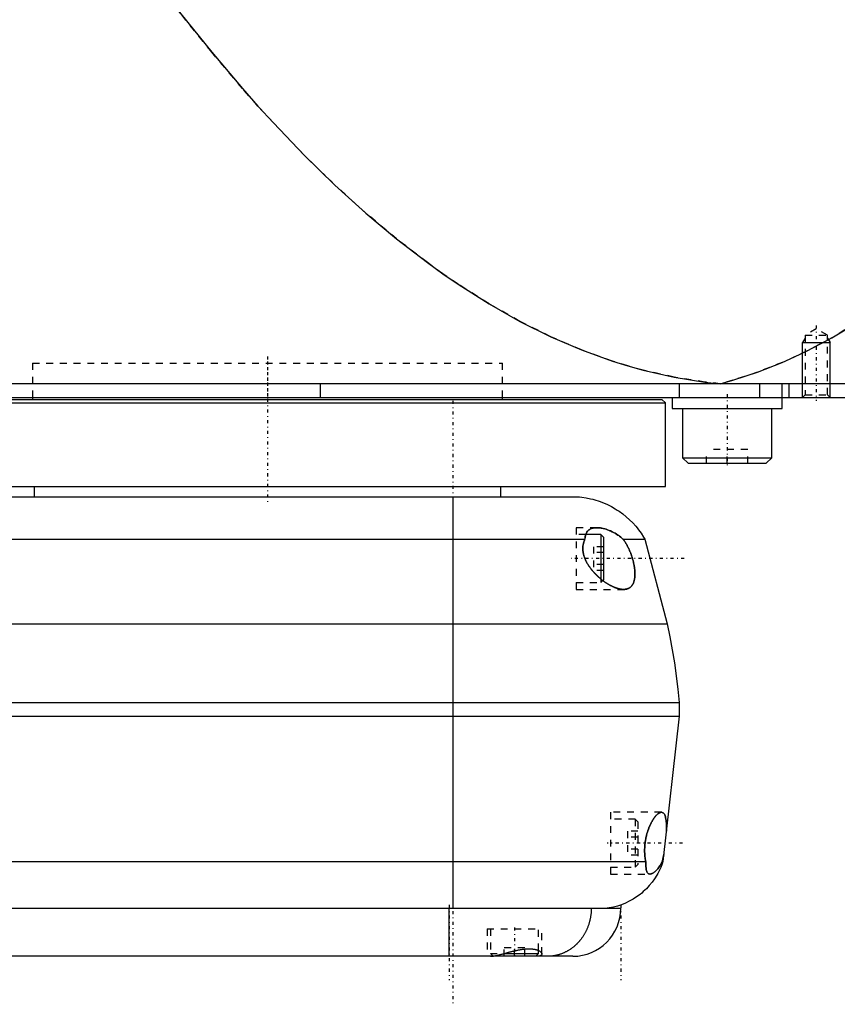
# Model space of a CAD drawing. Extents: x -168 to 502, y -1 to 861.
# Tile 5 of 7: x 164 to 283, y 302 to 446. Entities that reach past the tile are written whole.
import ezdxf

# ---------------------------------------------------------------- set-up
doc = ezdxf.new("R2010")
doc.units = 0
doc.linetypes.add('CENTER', pattern=[1.5, 0.45, -0.5, 0.05, -0.5])
doc.linetypes.add('DASHED', pattern=[2, 1, -1])
for name, color, linetype in [('AM_0', 7, 'CONTINUOUS'), ('AM_10', 7, 'CONTINUOUS'), ('AM_3', 7, 'DASHED'), ('AM_7', 7, 'CENTER')]:
    doc.layers.add(name, color=color, linetype=linetype)

msp = doc.modelspace()

# ---------------------------------------------------------------- linework, layer by layer
at = {"layer": 'AM_0', "color": 7, "linetype": 'CONTINUOUS'}
for p, q in [((502, 393), (100.5, 393)), ((207.66, 393), (207.66, 391)), ((260.01, 393), (260.01, 391)), ((271.73, 393), (271.73, 391)), ((275, 389.4), (275, 393)), ((276, 393), (276, 391)), ((142.5, 390.7), (257.5, 390.7)), ((144, 391), (498, 391)), ((165.75, 391), (165.75, 390.7)), ((234.25, 390.7), (234.25, 391)), ((258, 390.2), (257.5, 390.7)), ((259, 391), (259, 389.4)), ((142, 390.2), (258, 390.2)), ((258, 378), (258, 390.2)), ((259, 389.4), (275, 389.4)), ((260.5, 389.4), (260.5, 382.2)), ((273.5, 382.2), (273.5, 389.4)), ((260.5, 382.2), (261.3, 381.4)), ((260.5, 382.2), (273.5, 382.2)), ((272.7, 381.4), (273.5, 382.2)), ((261.3, 381.4), (272.7, 381.4)), ((144.39, 378), (258, 378)), ((166, 378), (166, 376.5)), ((234, 376.5), (234, 378)), ((-55.5, 376.5), (245.5, 376.5)), ((227, 376.5), (227, 316.5)), ((248.6, 371), (246.39, 371)), ((249, 370.6), (248.6, 371)), ((248.6, 371), (248.6, 364.52)), ((249, 370.6), (249, 364.4)), ((-56.29, 370.35), (246.29, 370.35)), ((251.81, 370.35), (255, 370.35)), ((255, 370.35), (258.25, 358)), ((248.89, 364.29), (249, 364.4)), ((-68.25, 358), (258.25, 358)), ((-70, 346.5), (260, 346.5)), ((260, 346.5), (260, 344.5)), ((-70, 344.5), (260, 344.5)), ((260, 344.5), (257.65, 323.3)), ((-65.14, 323.3), (255.14, 323.3)), ((257.54, 323.3), (257.65, 323.3)), ((-59.5, 316.5), (251.5, 316.5)), ((226.5, 309.5), (226.5, 316.5)), ((239.5, 309.9), (239.5, 310.35)), ((244.5, 309.5), (138.5, 309.5)), ((232.87, 309.53), (232.9, 309.5)), ((234.48, 309.9), (239.5, 309.9)), ((239.1, 309.5), (239.5, 309.9))]:
    msp.add_line(p, q, dxfattribs=at)
for points in [[(185.14, 449.85, 0), (187.39, 446.93, 0), (191.88, 441.33, 0), (196.37, 436.03, 0), (198.61, 433.49, 0), (200.86, 431.03, 0), (205.35, 426.34, 0), (209.84, 421.96, 0), (214.33, 417.88, 0), (218.83, 414.11, 0), (223.32, 410.65, 0), (225.56, 409.03, 0), (227.81, 407.49, 0), (232.3, 404.64, 0), (236.8, 402.09, 0), (241.29, 399.85, 0), (245.78, 397.92, 0), (250.27, 396.29, 0), (252.52, 395.59, 0), (254.77, 394.97, 0), (259.26, 393.95, 0), (263.75, 393.24, 0), (266, 393, 0)], [(266, 393, 0), (267.81, 393.5, 0), (271.42, 394.67, 0), (275.04, 396.1, 0), (276.84, 396.91, 0), (278.65, 397.77, 0), (282.26, 399.69, 0), (285.88, 401.86, 0), (289.49, 404.28, 0), (293.11, 406.94, 0), (296.72, 409.85, 0), (298.53, 411.4, 0), (300.33, 413.01, 0), (303.95, 416.42, 0), (307.56, 420.07, 0), (311.17, 423.97, 0), (314.79, 428.12, 0), (318.4, 432.52, 0), (320.21, 434.81, 0), (322.01, 437.16, 0), (325.62, 442.05, 0), (329.24, 447.19, 0), (331.04, 449.85, 0)], [(245.5, 376.5, 0), (245.82, 376.46, 0), (246.47, 376.36, 0), (247.1, 376.23, 0), (247.42, 376.15, 0), (247.73, 376.06, 0), (248.35, 375.86, 0), (248.96, 375.63, 0), (249.55, 375.36, 0), (250.13, 375.07, 0), (250.7, 374.74, 0), (250.98, 374.57, 0), (251.25, 374.39, 0), (251.78, 374.01, 0), (252.29, 373.6, 0), (252.77, 373.16, 0), (253.24, 372.7, 0), (253.68, 372.21, 0), (253.88, 371.96, 0), (254.09, 371.71, 0), (254.47, 371.18, 0), (254.83, 370.63, 0), (255, 370.35, 0)], [(246.29, 370.35, 0), (246.29, 370.37, 0), (246.29, 370.4, 0), (246.29, 370.43, 0), (246.29, 370.44, 0), (246.29, 370.46, 0), (246.29, 370.49, 0), (246.3, 370.52, 0), (246.3, 370.55, 0), (246.3, 370.58, 0), (246.31, 370.61, 0), (246.31, 370.62, 0), (246.31, 370.64, 0), (246.32, 370.67, 0), (246.32, 370.7, 0), (246.32, 370.73, 0), (246.33, 370.75, 0), (246.34, 370.78, 0), (246.34, 370.8, 0), (246.34, 370.81, 0), (246.35, 370.84, 0), (246.35, 370.86, 0), (246.36, 370.88, 0), (246.36, 370.89, 0), (246.37, 370.92, 0), (246.38, 370.94, 0), (246.38, 370.96, 0), (246.38, 370.97, 0), (246.39, 370.99, 0), (246.4, 371.02, 0), (246.41, 371.04, 0), (246.42, 371.07, 0), (246.43, 371.09, 0), (246.43, 371.1, 0), (246.44, 371.12, 0), (246.45, 371.14, 0), (246.46, 371.16, 0), (246.5, 371.24, 0), (246.57, 371.37, 0), (246.66, 371.48, 0), (246.75, 371.58, 0), (246.8, 371.63, 0), (246.86, 371.67, 0), (246.97, 371.75, 0), (247.09, 371.81, 0), (247.22, 371.87, 0), (247.35, 371.91, 0), (247.49, 371.95, 0), (247.57, 371.96, 0), (247.64, 371.97, 0), (247.79, 371.99, 0), (247.95, 372, 0), (248.02, 372, 0)], [(248.02, 372, 0), (248.12, 372, 0), (248.32, 371.99, 0), (248.52, 371.96, 0), (248.63, 371.95, 0), (248.73, 371.93, 0), (248.94, 371.89, 0), (249.15, 371.83, 0), (249.37, 371.77, 0), (249.58, 371.69, 0), (249.8, 371.61, 0), (249.91, 371.56, 0), (250.02, 371.52, 0), (250.23, 371.41, 0), (250.45, 371.3, 0), (250.67, 371.18, 0), (250.88, 371.05, 0), (251.09, 370.91, 0), (251.2, 370.84, 0), (251.3, 370.76, 0), (251.51, 370.61, 0), (251.71, 370.44, 0), (251.81, 370.35, 0)], [(251.9, 363, 0), (251.87, 363, 0), (251.8, 363, 0), (251.73, 363.01, 0), (251.7, 363.01, 0), (251.67, 363.01, 0), (251.6, 363.02, 0), (251.53, 363.03, 0), (251.46, 363.04, 0), (251.4, 363.05, 0), (251.33, 363.06, 0), (251.29, 363.07, 0), (251.26, 363.08, 0), (251.19, 363.1, 0), (251.12, 363.12, 0), (251.05, 363.14, 0), (250.98, 363.16, 0), (250.9, 363.18, 0), (250.87, 363.19, 0), (250.83, 363.21, 0), (250.75, 363.23, 0), (250.68, 363.26, 0), (250.64, 363.28, 0), (250.6, 363.29, 0), (250.53, 363.32, 0), (250.45, 363.36, 0), (250.41, 363.37, 0), (250.37, 363.39, 0), (250.3, 363.43, 0), (250.22, 363.46, 0), (250.14, 363.5, 0), (250.06, 363.54, 0), (249.98, 363.58, 0), (249.94, 363.61, 0), (249.9, 363.63, 0), (249.82, 363.67, 0), (249.74, 363.72, 0), (249.66, 363.77, 0), (249.58, 363.81, 0), (249.5, 363.86, 0), (249.46, 363.89, 0), (249.42, 363.92, 0), (249.34, 363.97, 0), (249.26, 364.02, 0), (249.18, 364.08, 0), (249.1, 364.13, 0), (249.02, 364.19, 0), (248.98, 364.22, 0), (248.94, 364.25, 0), (248.87, 364.31, 0), (248.79, 364.37, 0), (248.71, 364.43, 0), (248.63, 364.49, 0), (248.56, 364.55, 0), (248.52, 364.58, 0), (248.48, 364.62, 0), (248.41, 364.68, 0), (248.33, 364.75, 0), (248.26, 364.81, 0), (248.18, 364.88, 0), (248.11, 364.95, 0), (248.08, 364.98, 0), (248.04, 365.01, 0), (247.97, 365.08, 0), (247.89, 365.16, 0), (247.86, 365.19, 0), (247.82, 365.23, 0), (247.75, 365.31, 0), (247.68, 365.38, 0), (247.64, 365.42, 0), (247.6, 365.46, 0), (247.53, 365.54, 0), (247.46, 365.62, 0), (247.39, 365.7, 0), (247.32, 365.79, 0), (247.25, 365.87, 0), (247.22, 365.92, 0), (247.18, 365.96, 0), (247.12, 366.05, 0), (247.05, 366.14, 0), (246.98, 366.23, 0), (246.92, 366.32, 0), (246.86, 366.41, 0), (246.83, 366.46, 0), (246.8, 366.5, 0), (246.74, 366.6, 0), (246.68, 366.69, 0), (246.62, 366.79, 0), (246.57, 366.89, 0), (246.51, 366.99, 0), (246.49, 367.04, 0), (246.46, 367.09, 0), (246.41, 367.19, 0), (246.37, 367.29, 0), (246.32, 367.39, 0), (246.28, 367.49, 0), (246.24, 367.59, 0), (246.22, 367.65, 0), (246.2, 367.7, 0), (246.17, 367.8, 0), (246.13, 367.91, 0), (246.11, 368.01, 0), (246.08, 368.11, 0), (246.05, 368.22, 0), (246.04, 368.27, 0), (246.03, 368.33, 0), (246.01, 368.43, 0), (246, 368.54, 0), (245.99, 368.59, 0), (245.99, 368.64, 0), (245.98, 368.75, 0), (245.97, 368.85, 0), (245.97, 368.91, 0), (245.97, 368.96, 0), (245.97, 369.06, 0), (245.98, 369.17, 0), (245.98, 369.27, 0), (245.99, 369.37, 0), (246.01, 369.47, 0), (246.02, 369.52, 0), (246.03, 369.57, 0), (246.05, 369.67, 0), (246.07, 369.77, 0), (246.1, 369.86, 0), (246.12, 369.96, 0), (246.16, 370.05, 0), (246.17, 370.09, 0), (246.19, 370.14, 0), (246.23, 370.22, 0), (246.27, 370.31, 0), (246.29, 370.35, 0)], [(251.81, 370.35, 0), (251.84, 370.32, 0), (251.89, 370.25, 0), (251.94, 370.18, 0), (251.96, 370.15, 0), (251.99, 370.11, 0), (252.03, 370.05, 0), (252.08, 369.97, 0), (252.13, 369.9, 0), (252.18, 369.83, 0), (252.22, 369.75, 0), (252.25, 369.71, 0), (252.27, 369.67, 0), (252.32, 369.59, 0), (252.36, 369.51, 0), (252.41, 369.43, 0), (252.45, 369.35, 0), (252.5, 369.26, 0), (252.52, 369.22, 0), (252.54, 369.18, 0), (252.59, 369.09, 0), (252.63, 369, 0), (252.65, 368.96, 0), (252.67, 368.91, 0), (252.71, 368.82, 0), (252.75, 368.73, 0), (252.77, 368.69, 0), (252.79, 368.64, 0), (252.83, 368.55, 0), (252.87, 368.46, 0), (252.91, 368.36, 0), (252.94, 368.27, 0), (252.98, 368.17, 0), (253, 368.12, 0), (253.01, 368.08, 0), (253.05, 367.98, 0), (253.08, 367.88, 0), (253.11, 367.79, 0), (253.14, 367.69, 0), (253.17, 367.6, 0), (253.19, 367.55, 0), (253.2, 367.5, 0), (253.23, 367.4, 0), (253.26, 367.31, 0), (253.28, 367.21, 0), (253.31, 367.12, 0), (253.33, 367.02, 0), (253.34, 366.98, 0), (253.35, 366.93, 0), (253.37, 366.84, 0), (253.39, 366.74, 0), (253.41, 366.65, 0), (253.43, 366.55, 0), (253.45, 366.46, 0), (253.46, 366.41, 0), (253.46, 366.36, 0), (253.48, 366.27, 0), (253.49, 366.17, 0), (253.51, 366.08, 0), (253.52, 365.98, 0), (253.53, 365.89, 0), (253.53, 365.84, 0), (253.54, 365.79, 0), (253.54, 365.7, 0), (253.55, 365.61, 0), (253.55, 365.56, 0), (253.56, 365.52, 0), (253.56, 365.43, 0), (253.56, 365.34, 0), (253.56, 365.29, 0), (253.56, 365.25, 0), (253.56, 365.16, 0), (253.56, 365.08, 0), (253.55, 364.99, 0), (253.55, 364.91, 0), (253.54, 364.83, 0), (253.54, 364.79, 0), (253.54, 364.75, 0), (253.53, 364.67, 0), (253.52, 364.59, 0), (253.5, 364.51, 0), (253.49, 364.44, 0), (253.47, 364.37, 0), (253.47, 364.33, 0), (253.46, 364.3, 0), (253.44, 364.23, 0), (253.42, 364.17, 0), (253.4, 364.1, 0), (253.38, 364.04, 0), (253.36, 363.98, 0), (253.34, 363.95, 0), (253.33, 363.92, 0), (253.31, 363.87, 0), (253.28, 363.81, 0), (253.25, 363.76, 0), (253.22, 363.71, 0), (253.19, 363.66, 0), (253.18, 363.63, 0), (253.16, 363.61, 0), (253.13, 363.56, 0), (253.09, 363.52, 0), (253.05, 363.48, 0), (253.02, 363.44, 0), (252.98, 363.4, 0), (252.96, 363.38, 0), (252.94, 363.36, 0), (252.9, 363.32, 0), (252.86, 363.29, 0), (252.83, 363.28, 0), (252.81, 363.26, 0), (252.77, 363.23, 0), (252.72, 363.2, 0), (252.7, 363.19, 0), (252.68, 363.18, 0), (252.63, 363.15, 0), (252.58, 363.13, 0), (252.53, 363.11, 0), (252.48, 363.09, 0), (252.43, 363.07, 0), (252.4, 363.07, 0), (252.37, 363.06, 0), (252.32, 363.05, 0), (252.27, 363.03, 0), (252.21, 363.02, 0), (252.16, 363.02, 0), (252.1, 363.01, 0), (252.07, 363.01, 0), (252.04, 363, 0), (251.99, 363, 0), (251.93, 363, 0), (251.9, 363, 0)], [(258.25, 358, 0), (258.67, 356.1, 0), (259.35, 352.28, 0), (259.83, 348.43, 0), (260, 346.5, 0)], [(255.14, 323.3, 0), (255.14, 323.34, 0), (255.12, 323.42, 0), (255.1, 323.49, 0), (255.09, 323.53, 0), (255.09, 323.57, 0), (255.07, 323.66, 0), (255.06, 323.74, 0), (255.05, 323.82, 0), (255.03, 323.91, 0), (255.02, 323.99, 0), (255.02, 324.04, 0), (255.01, 324.08, 0), (255, 324.17, 0), (255, 324.26, 0), (254.99, 324.35, 0), (254.98, 324.44, 0), (254.98, 324.53, 0), (254.98, 324.58, 0), (254.97, 324.62, 0), (254.97, 324.72, 0), (254.97, 324.81, 0), (254.97, 324.86, 0), (254.97, 324.9, 0), (254.97, 325, 0), (254.97, 325.09, 0), (254.97, 325.14, 0), (254.97, 325.18, 0), (254.98, 325.28, 0), (254.98, 325.37, 0), (254.99, 325.47, 0), (254.99, 325.56, 0), (255, 325.65, 0), (255, 325.7, 0), (255.01, 325.74, 0), (255.02, 325.84, 0), (255.03, 325.93, 0), (255.04, 326.02, 0), (255.05, 326.11, 0), (255.06, 326.21, 0), (255.07, 326.25, 0), (255.08, 326.3, 0), (255.09, 326.39, 0), (255.11, 326.49, 0), (255.13, 326.58, 0), (255.15, 326.67, 0), (255.16, 326.77, 0), (255.17, 326.81, 0), (255.18, 326.86, 0), (255.21, 326.95, 0), (255.23, 327.04, 0), (255.25, 327.14, 0), (255.27, 327.23, 0), (255.3, 327.32, 0), (255.31, 327.36, 0), (255.32, 327.41, 0), (255.35, 327.5, 0), (255.38, 327.59, 0), (255.4, 327.67, 0), (255.43, 327.76, 0), (255.46, 327.84, 0), (255.48, 327.89, 0), (255.49, 327.93, 0), (255.52, 328.01, 0), (255.55, 328.1, 0), (255.57, 328.14, 0), (255.58, 328.18, 0), (255.61, 328.26, 0), (255.65, 328.34, 0), (255.66, 328.37, 0), (255.68, 328.41, 0), (255.71, 328.49, 0), (255.74, 328.56, 0), (255.78, 328.64, 0), (255.81, 328.71, 0), (255.84, 328.78, 0), (255.86, 328.81, 0), (255.88, 328.85, 0), (255.91, 328.92, 0), (255.94, 328.98, 0), (255.98, 329.05, 0), (256.01, 329.11, 0), (256.05, 329.17, 0), (256.06, 329.2, 0), (256.08, 329.23, 0), (256.12, 329.29, 0), (256.15, 329.35, 0), (256.19, 329.41, 0), (256.23, 329.47, 0), (256.26, 329.52, 0), (256.28, 329.55, 0), (256.3, 329.58, 0), (256.34, 329.63, 0), (256.37, 329.68, 0), (256.41, 329.73, 0), (256.45, 329.78, 0), (256.48, 329.83, 0), (256.5, 329.86, 0), (256.52, 329.88, 0), (256.56, 329.92, 0), (256.6, 329.97, 0), (256.63, 330.01, 0), (256.67, 330.05, 0), (256.71, 330.09, 0), (256.73, 330.11, 0), (256.75, 330.13, 0), (256.78, 330.16, 0), (256.82, 330.2, 0), (256.84, 330.21, 0), (256.85, 330.23, 0), (256.89, 330.26, 0), (256.93, 330.29, 0), (256.94, 330.3, 0), (256.96, 330.31, 0), (257, 330.34, 0), (257.03, 330.36, 0), (257.07, 330.38, 0), (257.1, 330.4, 0), (257.13, 330.42, 0), (257.15, 330.43, 0), (257.17, 330.44, 0), (257.2, 330.45, 0), (257.23, 330.46, 0), (257.26, 330.47, 0), (257.29, 330.48, 0), (257.32, 330.49, 0), (257.34, 330.49, 0), (257.35, 330.49, 0), (257.38, 330.5, 0), (257.41, 330.5, 0), (257.42, 330.5, 0)], [(257.42, 330.5, 0), (257.47, 330.5, 0), (257.55, 330.48, 0), (257.63, 330.44, 0), (257.67, 330.42, 0), (257.71, 330.39, 0), (257.78, 330.32, 0), (257.85, 330.22, 0), (257.91, 330.11, 0), (257.96, 329.98, 0), (258, 329.84, 0), (258.02, 329.76, 0), (258.04, 329.68, 0), (258.08, 329.5, 0), (258.1, 329.31, 0), (258.12, 329.11, 0), (258.14, 328.89, 0), (258.15, 328.66, 0), (258.15, 328.54, 0), (258.15, 328.41, 0), (258.15, 328.15, 0), (258.15, 327.89, 0), (258.14, 327.75, 0)], [(257.65, 323.3, 0), (257.55, 323, 0), (257.32, 322.43, 0), (257.05, 321.86, 0), (256.91, 321.59, 0), (256.75, 321.32, 0), (256.42, 320.79, 0), (256.06, 320.29, 0), (255.66, 319.81, 0), (255.23, 319.35, 0), (254.78, 318.93, 0), (254.55, 318.73, 0), (254.31, 318.53, 0), (253.8, 318.16, 0), (253.28, 317.83, 0), (252.74, 317.52, 0), (252.18, 317.26, 0), (251.6, 317.02, 0), (251.31, 316.92, 0), (251.01, 316.83, 0), (250.42, 316.67, 0), (249.81, 316.55, 0), (249.5, 316.5, 0)], [(255.75, 321.5, 0), (255.71, 321.5, 0), (255.64, 321.51, 0), (255.57, 321.54, 0), (255.54, 321.55, 0), (255.51, 321.57, 0), (255.45, 321.62, 0), (255.4, 321.67, 0), (255.36, 321.74, 0), (255.31, 321.82, 0), (255.28, 321.91, 0), (255.26, 321.96, 0), (255.25, 322.02, 0), (255.22, 322.13, 0), (255.2, 322.25, 0), (255.18, 322.39, 0), (255.17, 322.54, 0), (255.16, 322.69, 0), (255.15, 322.77, 0), (255.15, 322.85, 0), (255.15, 323.03, 0), (255.14, 323.21, 0), (255.14, 323.3, 0)], [(257.54, 323.3, 0), (257.49, 323.21, 0), (257.4, 323.03, 0), (257.3, 322.86, 0), (257.25, 322.78, 0), (257.2, 322.7, 0), (257.09, 322.54, 0), (256.99, 322.4, 0), (256.88, 322.27, 0), (256.78, 322.15, 0), (256.67, 322.03, 0), (256.62, 321.98, 0), (256.57, 321.93, 0), (256.46, 321.84, 0), (256.36, 321.75, 0), (256.26, 321.68, 0), (256.16, 321.62, 0), (256.06, 321.58, 0), (256.01, 321.56, 0), (255.97, 321.54, 0), (255.88, 321.51, 0), (255.79, 321.5, 0), (255.75, 321.5, 0)], [(257.76, 324.34, 0), (257.76, 324.3, 0), (257.75, 324.24, 0), (257.74, 324.18, 0), (257.73, 324.15, 0), (257.72, 324.12, 0), (257.71, 324.06, 0), (257.7, 324, 0), (257.69, 323.94, 0), (257.67, 323.88, 0), (257.66, 323.82, 0), (257.66, 323.79, 0), (257.65, 323.77, 0), (257.64, 323.71, 0), (257.62, 323.65, 0), (257.61, 323.6, 0), (257.6, 323.54, 0), (257.58, 323.49, 0), (257.58, 323.46, 0), (257.57, 323.43, 0), (257.56, 323.38, 0), (257.54, 323.33, 0), (257.54, 323.3, 0)], [(247.19, 316.5, 0), (247.19, 316.45, 0), (247.19, 316.35, 0), (247.19, 316.24, 0), (247.19, 316.19, 0), (247.19, 316.14, 0), (247.18, 316.04, 0), (247.17, 315.94, 0), (247.17, 315.83, 0), (247.16, 315.73, 0), (247.15, 315.63, 0), (247.14, 315.58, 0), (247.13, 315.53, 0), (247.12, 315.43, 0), (247.1, 315.33, 0), (247.09, 315.23, 0), (247.07, 315.13, 0), (247.05, 315.03, 0), (247.04, 314.98, 0), (247.03, 314.93, 0), (247.01, 314.83, 0), (246.99, 314.73, 0), (246.97, 314.68, 0), (246.96, 314.63, 0), (246.94, 314.53, 0), (246.91, 314.43, 0), (246.9, 314.38, 0), (246.88, 314.33, 0), (246.85, 314.24, 0), (246.82, 314.14, 0), (246.79, 314.04, 0), (246.76, 313.95, 0), (246.72, 313.85, 0), (246.7, 313.81, 0), (246.68, 313.76, 0), (246.65, 313.66, 0), (246.61, 313.57, 0), (246.57, 313.48, 0), (246.53, 313.39, 0), (246.49, 313.29, 0), (246.46, 313.25, 0), (246.44, 313.2, 0), (246.4, 313.11, 0), (246.35, 313.03, 0), (246.31, 312.94, 0), (246.26, 312.85, 0), (246.21, 312.76, 0), (246.18, 312.72, 0), (246.16, 312.68, 0), (246.11, 312.59, 0), (246.05, 312.51, 0), (246, 312.42, 0), (245.95, 312.34, 0), (245.89, 312.26, 0), (245.86, 312.22, 0), (245.83, 312.18, 0), (245.78, 312.1, 0), (245.72, 312.02, 0), (245.66, 311.94, 0), (245.6, 311.87, 0), (245.53, 311.79, 0), (245.5, 311.75, 0), (245.47, 311.72, 0), (245.41, 311.64, 0), (245.34, 311.57, 0), (245.31, 311.53, 0), (245.27, 311.5, 0), (245.21, 311.43, 0), (245.14, 311.36, 0), (245.11, 311.32, 0), (245.07, 311.29, 0), (245, 311.22, 0), (244.93, 311.15, 0), (244.86, 311.09, 0), (244.79, 311.02, 0), (244.71, 310.96, 0), (244.68, 310.93, 0), (244.64, 310.9, 0), (244.57, 310.84, 0), (244.49, 310.78, 0), (244.42, 310.72, 0), (244.34, 310.67, 0), (244.26, 310.61, 0), (244.22, 310.58, 0), (244.18, 310.56, 0), (244.1, 310.5, 0), (244.02, 310.45, 0), (243.94, 310.4, 0), (243.86, 310.35, 0), (243.78, 310.3, 0), (243.74, 310.28, 0), (243.7, 310.26, 0), (243.62, 310.21, 0), (243.53, 310.17, 0), (243.45, 310.13, 0), (243.37, 310.08, 0), (243.28, 310.04, 0), (243.24, 310.03, 0), (243.19, 310.01, 0), (243.11, 309.97, 0), (243.02, 309.93, 0), (242.94, 309.9, 0), (242.85, 309.87, 0), (242.76, 309.83, 0), (242.72, 309.82, 0), (242.67, 309.8, 0), (242.59, 309.78, 0), (242.5, 309.75, 0), (242.45, 309.73, 0), (242.41, 309.72, 0), (242.32, 309.7, 0), (242.23, 309.67, 0), (242.18, 309.66, 0), (242.14, 309.65, 0), (242.05, 309.63, 0), (241.96, 309.61, 0), (241.87, 309.6, 0), (241.78, 309.58, 0), (241.69, 309.57, 0), (241.64, 309.56, 0), (241.6, 309.55, 0), (241.51, 309.54, 0), (241.41, 309.53, 0), (241.32, 309.52, 0), (241.23, 309.51, 0), (241.14, 309.51, 0), (241.09, 309.51, 0), (241.05, 309.5, 0), (240.96, 309.5, 0), (240.86, 309.5, 0), (240.82, 309.5, 0)], [(232.52, 309.5, 0), (232.54, 309.5, 0), (232.59, 309.5, 0), (232.64, 309.5, 0), (232.67, 309.51, 0), (232.7, 309.51, 0), (232.76, 309.51, 0), (232.81, 309.52, 0), (232.88, 309.53, 0), (232.94, 309.54, 0), (233, 309.55, 0), (233.03, 309.55, 0), (233.07, 309.56, 0), (233.14, 309.57, 0), (233.21, 309.58, 0), (233.28, 309.6, 0), (233.35, 309.61, 0), (233.42, 309.63, 0), (233.46, 309.64, 0), (233.5, 309.65, 0), (233.57, 309.66, 0), (233.65, 309.68, 0), (233.69, 309.69, 0), (233.73, 309.7, 0), (233.81, 309.72, 0), (233.89, 309.74, 0), (233.93, 309.75, 0), (233.98, 309.76, 0), (234.06, 309.79, 0), (234.15, 309.81, 0), (234.23, 309.83, 0), (234.32, 309.86, 0), (234.41, 309.88, 0), (234.45, 309.89, 0), (234.5, 309.9, 0), (234.58, 309.93, 0), (234.68, 309.95, 0), (234.77, 309.98, 0), (234.86, 310, 0), (234.95, 310.03, 0), (235, 310.04, 0), (235.04, 310.05, 0), (235.14, 310.08, 0), (235.23, 310.1, 0), (235.33, 310.13, 0), (235.42, 310.15, 0), (235.52, 310.18, 0), (235.56, 310.19, 0), (235.61, 310.2, 0), (235.71, 310.23, 0), (235.8, 310.25, 0), (235.9, 310.27, 0), (236, 310.3, 0), (236.09, 310.32, 0), (236.14, 310.33, 0), (236.19, 310.34, 0), (236.29, 310.36, 0), (236.38, 310.38, 0), (236.48, 310.4, 0), (236.58, 310.42, 0), (236.67, 310.44, 0), (236.72, 310.45, 0), (236.77, 310.46, 0), (236.86, 310.47, 0), (236.96, 310.49, 0), (237.01, 310.5, 0), (237.05, 310.5, 0), (237.15, 310.52, 0), (237.24, 310.53, 0), (237.29, 310.54, 0), (237.34, 310.54, 0), (237.43, 310.55, 0), (237.52, 310.56, 0), (237.61, 310.57, 0), (237.7, 310.58, 0), (237.79, 310.58, 0), (237.83, 310.58, 0), (237.88, 310.59, 0), (237.96, 310.59, 0), (238.05, 310.59, 0), (238.13, 310.59, 0), (238.21, 310.59, 0), (238.3, 310.59, 0), (238.34, 310.59, 0), (238.38, 310.59, 0), (238.45, 310.58, 0), (238.53, 310.58, 0), (238.61, 310.57, 0), (238.68, 310.56, 0), (238.75, 310.55, 0), (238.79, 310.55, 0), (238.83, 310.54, 0), (238.89, 310.53, 0), (238.96, 310.52, 0), (239.03, 310.51, 0), (239.09, 310.49, 0), (239.15, 310.48, 0), (239.18, 310.47, 0), (239.21, 310.46, 0), (239.27, 310.44, 0), (239.32, 310.42, 0), (239.37, 310.41, 0), (239.43, 310.39, 0), (239.47, 310.37, 0), (239.5, 310.35, 0), (239.52, 310.34, 0), (239.57, 310.32, 0), (239.61, 310.3, 0), (239.63, 310.29, 0), (239.65, 310.28, 0), (239.69, 310.25, 0), (239.72, 310.23, 0), (239.74, 310.22, 0), (239.76, 310.21, 0), (239.79, 310.18, 0), (239.82, 310.16, 0), (239.85, 310.13, 0), (239.87, 310.11, 0), (239.9, 310.08, 0), (239.91, 310.07, 0), (239.92, 310.06, 0), (239.93, 310.03, 0), (239.95, 310.01, 0), (239.96, 309.98, 0), (239.98, 309.96, 0), (239.99, 309.93, 0), (239.99, 309.92, 0), (239.99, 309.91, 0), (240, 309.88, 0), (240, 309.86, 0), (240, 309.85, 0)], [(240, 309.85, 0), (240, 309.83, 0), (239.99, 309.8, 0), (239.99, 309.77, 0), (239.98, 309.75, 0), (239.97, 309.74, 0), (239.95, 309.71, 0), (239.93, 309.68, 0), (239.9, 309.66, 0), (239.87, 309.63, 0), (239.83, 309.61, 0), (239.81, 309.6, 0), (239.79, 309.59, 0), (239.75, 309.57, 0), (239.7, 309.55, 0), (239.64, 309.54, 0), (239.58, 309.53, 0), (239.52, 309.52, 0), (239.49, 309.51, 0), (239.45, 309.51, 0), (239.38, 309.5, 0), (239.31, 309.5, 0), (239.27, 309.5, 0)]]:
    msp.add_polyline3d(points, dxfattribs=at)
msp.add_arc((244.5, 316.5), 7, 270, 0, dxfattribs=at)
at = {"layer": 'AM_10', "color": 7, "linetype": 'CONTINUOUS'}
for p, q in [((278.38, 399.66), (278, 399)), ((281.62, 399.66), (282, 399)), ((278, 391), (278, 399)), ((278, 399), (282, 399)), ((282, 391), (282, 399))]:
    msp.add_line(p, q, dxfattribs=at)
at = {"layer": 'AM_3', "color": 6, "linetype": 'DASHED'}
for p, q in [((280, 401), (278.38, 400.06)), ((281.62, 400.06), (280, 401)), ((278.38, 400.06), (278.38, 391.38)), ((278.38, 400.06), (281.62, 400.06)), ((281.62, 391.38), (281.62, 400.06)), ((165.75, 396), (165.75, 391)), ((165.75, 396), (234.25, 396)), ((234.25, 391), (234.25, 396)), ((278.38, 391.38), (278, 391)), ((278.38, 391.38), (281.62, 391.38)), ((282, 391), (281.62, 391.38)), ((264, 381.4), (264, 383.4)), ((270, 383.4), (264, 383.4)), ((267, 381.4), (267, 383.4)), ((270, 381.4), (270, 383.4)), ((248.02, 372), (245, 372)), ((245, 372), (245, 363)), ((246.39, 371), (245, 371)), ((247.5, 369.23), (247.5, 365.77)), ((249, 369.23), (247.5, 369.23)), ((249, 368.37), (247.5, 368.37)), ((249, 366.63), (247.5, 366.63)), ((249, 365.77), (247.5, 365.77)), ((245, 364), (248.6, 364)), ((248.6, 364.52), (248.6, 364)), ((248.6, 364), (248.89, 364.29)), ((245, 363), (251.9, 363)), ((257.42, 330.5), (250, 330.5)), ((250, 330.5), (250, 321.5)), ((253.6, 329.5), (250, 329.5)), ((254, 329.1), (253.6, 329.5)), ((253.6, 329.5), (253.6, 322.5)), ((254, 329.1), (254, 322.9)), ((252.5, 327.73), (252.5, 324.27)), ((254, 327.73), (252.5, 327.73)), ((254, 326.87), (252.5, 326.87)), ((254, 325.13), (252.5, 325.13)), ((254, 324.27), (252.5, 324.27)), ((250, 322.5), (253.6, 322.5)), ((253.6, 322.5), (254, 322.9)), ((250, 321.5), (255.75, 321.5)), ((232, 313.5), (232, 309.5)), ((232, 313.5), (240, 313.5)), ((232.5, 313.5), (232.5, 309.9)), ((239.5, 310.35), (239.5, 313.5)), ((240, 309.85), (240, 313.5)), ((234.5, 309.5), (234.5, 310.75)), ((237.5, 310.75), (234.5, 310.75)), ((236, 309.5), (236, 310.75)), ((237.5, 309.5), (237.5, 310.75)), ((232.5, 309.9), (232.87, 309.53)), ((232.5, 309.9), (234.48, 309.9)), ((239.1, 309.5), (232.9, 309.5))]:
    msp.add_line(p, q, dxfattribs=at)
for points in [[(266, 393, 0), (263.75, 393.24, 0), (259.26, 393.95, 0), (254.77, 394.97, 0), (252.52, 395.59, 0), (250.27, 396.29, 0), (245.78, 397.92, 0), (241.29, 399.85, 0), (236.8, 402.09, 0), (232.3, 404.64, 0), (227.81, 407.49, 0), (225.56, 409.03, 0), (223.32, 410.65, 0), (218.83, 414.11, 0), (214.33, 417.88, 0), (209.84, 421.96, 0), (205.35, 426.34, 0), (200.86, 431.03, 0), (198.61, 433.49, 0), (196.37, 436.03, 0), (191.88, 441.33, 0), (187.39, 446.93, 0), (185.14, 449.85, 0)], [(331.04, 449.85, 0), (329.24, 447.19, 0), (325.62, 442.05, 0), (322.01, 437.16, 0), (320.21, 434.81, 0), (318.4, 432.52, 0), (314.79, 428.12, 0), (311.17, 423.97, 0), (307.56, 420.07, 0), (303.95, 416.42, 0), (300.33, 413.01, 0), (298.53, 411.4, 0), (296.72, 409.85, 0), (293.11, 406.94, 0), (289.49, 404.28, 0), (285.88, 401.86, 0), (282.26, 399.69, 0), (278.65, 397.77, 0), (276.84, 396.91, 0), (275.04, 396.1, 0), (271.42, 394.67, 0), (267.81, 393.5, 0), (266, 393, 0)], [(248.02, 372, 0), (247.99, 372, 0), (247.92, 372, 0), (247.85, 371.99, 0), (247.82, 371.99, 0), (247.78, 371.99, 0), (247.71, 371.98, 0), (247.65, 371.98, 0), (247.58, 371.96, 0), (247.52, 371.95, 0), (247.45, 371.94, 0), (247.42, 371.93, 0), (247.39, 371.92, 0), (247.33, 371.91, 0), (247.27, 371.89, 0), (247.21, 371.86, 0), (247.15, 371.84, 0), (247.1, 371.82, 0), (247.07, 371.8, 0), (247.04, 371.79, 0), (246.99, 371.76, 0), (246.94, 371.72, 0), (246.91, 371.71, 0)], [(251.81, 370.35, 0), (251.71, 370.44, 0), (251.51, 370.61, 0), (251.3, 370.76, 0), (251.2, 370.84, 0), (251.09, 370.91, 0), (250.88, 371.05, 0), (250.66, 371.18, 0), (250.45, 371.3, 0), (250.23, 371.41, 0), (250.02, 371.52, 0), (249.91, 371.56, 0), (249.8, 371.61, 0), (249.58, 371.69, 0), (249.37, 371.77, 0), (249.15, 371.83, 0), (248.94, 371.89, 0), (248.73, 371.93, 0), (248.63, 371.95, 0), (248.53, 371.96, 0), (248.32, 371.99, 0), (248.12, 372, 0), (248.02, 372, 0)], [(246.39, 371, 0), (246.37, 370.93, 0), (246.35, 370.84, 0), (246.34, 370.81, 0), (246.34, 370.78, 0), (246.33, 370.77, 0), (246.33, 370.76, 0), (246.32, 370.73, 0), (246.32, 370.7, 0), (246.32, 370.67, 0), (246.31, 370.65, 0), (246.31, 370.62, 0), (246.31, 370.6, 0), (246.3, 370.59, 0), (246.3, 370.56, 0), (246.3, 370.53, 0), (246.3, 370.52, 0)], [(246.91, 371.71, 0), (246.89, 371.69, 0), (246.85, 371.67, 0), (246.82, 371.64, 0), (246.8, 371.62, 0), (246.78, 371.61, 0), (246.75, 371.57, 0), (246.71, 371.54, 0), (246.68, 371.51, 0), (246.65, 371.47, 0), (246.62, 371.43, 0), (246.6, 371.41, 0), (246.59, 371.39, 0), (246.56, 371.35, 0), (246.53, 371.31, 0), (246.51, 371.27, 0), (246.49, 371.22, 0), (246.46, 371.17, 0), (246.45, 371.15, 0), (246.44, 371.13, 0), (246.42, 371.08, 0), (246.4, 371.03, 0), (246.39, 371, 0)], [(246.29, 370.35, 0), (246.27, 370.31, 0), (246.23, 370.22, 0), (246.19, 370.14, 0), (246.17, 370.09, 0), (246.16, 370.05, 0), (246.12, 369.96, 0), (246.1, 369.86, 0), (246.07, 369.77, 0), (246.05, 369.67, 0), (246.03, 369.57, 0), (246.02, 369.52, 0), (246.01, 369.47, 0), (245.99, 369.37, 0), (245.98, 369.27, 0), (245.98, 369.17, 0), (245.97, 369.06, 0), (245.97, 368.96, 0), (245.97, 368.91, 0), (245.97, 368.85, 0), (245.98, 368.75, 0), (245.99, 368.64, 0), (245.99, 368.59, 0), (246, 368.54, 0), (246.01, 368.43, 0), (246.03, 368.33, 0), (246.04, 368.27, 0), (246.05, 368.22, 0), (246.08, 368.11, 0), (246.11, 368.01, 0), (246.13, 367.91, 0), (246.17, 367.8, 0), (246.2, 367.7, 0), (246.22, 367.65, 0), (246.24, 367.59, 0), (246.28, 367.49, 0), (246.32, 367.39, 0), (246.37, 367.29, 0), (246.41, 367.19, 0), (246.46, 367.09, 0), (246.49, 367.04, 0), (246.51, 366.99, 0), (246.57, 366.89, 0), (246.62, 366.79, 0), (246.68, 366.69, 0), (246.74, 366.6, 0), (246.8, 366.5, 0), (246.83, 366.46, 0), (246.86, 366.41, 0), (246.92, 366.32, 0), (246.98, 366.23, 0), (247.05, 366.14, 0), (247.12, 366.05, 0), (247.18, 365.96, 0), (247.22, 365.92, 0), (247.25, 365.87, 0), (247.32, 365.79, 0), (247.39, 365.7, 0), (247.46, 365.62, 0), (247.53, 365.54, 0), (247.6, 365.46, 0), (247.64, 365.42, 0), (247.68, 365.38, 0), (247.75, 365.31, 0), (247.82, 365.23, 0), (247.86, 365.19, 0), (247.89, 365.16, 0), (247.97, 365.08, 0), (248.04, 365.01, 0), (248.08, 364.98, 0), (248.11, 364.95, 0), (248.18, 364.88, 0), (248.26, 364.81, 0), (248.33, 364.75, 0), (248.41, 364.68, 0), (248.48, 364.62, 0), (248.52, 364.58, 0), (248.56, 364.55, 0), (248.63, 364.49, 0), (248.71, 364.43, 0), (248.79, 364.37, 0), (248.87, 364.31, 0), (248.94, 364.25, 0), (248.98, 364.22, 0), (249.02, 364.19, 0), (249.1, 364.13, 0), (249.18, 364.08, 0), (249.26, 364.02, 0), (249.34, 363.97, 0), (249.42, 363.92, 0), (249.46, 363.89, 0), (249.5, 363.86, 0), (249.58, 363.81, 0), (249.66, 363.77, 0), (249.74, 363.72, 0), (249.82, 363.67, 0), (249.9, 363.63, 0), (249.94, 363.61, 0), (249.98, 363.58, 0), (250.06, 363.54, 0), (250.14, 363.5, 0), (250.22, 363.46, 0), (250.3, 363.43, 0), (250.37, 363.39, 0), (250.41, 363.37, 0), (250.45, 363.36, 0), (250.53, 363.32, 0), (250.6, 363.29, 0), (250.64, 363.28, 0), (250.68, 363.26, 0), (250.75, 363.23, 0), (250.83, 363.21, 0), (250.87, 363.19, 0), (250.9, 363.18, 0), (250.98, 363.16, 0), (251.05, 363.14, 0), (251.12, 363.12, 0), (251.19, 363.1, 0), (251.26, 363.08, 0), (251.29, 363.07, 0), (251.33, 363.06, 0), (251.4, 363.05, 0), (251.46, 363.04, 0), (251.53, 363.03, 0), (251.6, 363.02, 0), (251.67, 363.01, 0), (251.7, 363.01, 0), (251.73, 363.01, 0), (251.8, 363, 0), (251.87, 363, 0), (251.9, 363, 0)], [(251.9, 363, 0), (251.93, 363, 0), (251.99, 363, 0), (252.04, 363, 0), (252.07, 363.01, 0), (252.1, 363.01, 0), (252.16, 363.02, 0), (252.21, 363.02, 0), (252.27, 363.03, 0), (252.32, 363.05, 0), (252.37, 363.06, 0), (252.4, 363.07, 0), (252.43, 363.07, 0), (252.48, 363.09, 0), (252.53, 363.11, 0), (252.58, 363.13, 0), (252.63, 363.15, 0), (252.68, 363.18, 0), (252.7, 363.19, 0), (252.72, 363.2, 0), (252.77, 363.23, 0), (252.81, 363.26, 0), (252.83, 363.28, 0), (252.86, 363.29, 0), (252.9, 363.32, 0), (252.94, 363.36, 0), (252.96, 363.38, 0), (252.98, 363.4, 0), (253.02, 363.44, 0), (253.05, 363.48, 0), (253.09, 363.52, 0), (253.13, 363.56, 0), (253.16, 363.61, 0), (253.18, 363.63, 0), (253.19, 363.66, 0), (253.22, 363.71, 0), (253.25, 363.76, 0), (253.28, 363.81, 0), (253.31, 363.87, 0), (253.33, 363.92, 0), (253.34, 363.95, 0), (253.36, 363.98, 0), (253.38, 364.04, 0), (253.4, 364.1, 0), (253.42, 364.17, 0), (253.44, 364.23, 0), (253.46, 364.3, 0), (253.47, 364.33, 0), (253.47, 364.37, 0), (253.49, 364.44, 0), (253.5, 364.51, 0), (253.52, 364.59, 0), (253.53, 364.67, 0), (253.54, 364.75, 0), (253.54, 364.79, 0), (253.54, 364.83, 0), (253.55, 364.91, 0), (253.55, 364.99, 0), (253.56, 365.08, 0), (253.56, 365.16, 0), (253.56, 365.25, 0), (253.56, 365.29, 0), (253.56, 365.34, 0), (253.56, 365.43, 0), (253.56, 365.52, 0), (253.55, 365.56, 0), (253.55, 365.61, 0), (253.54, 365.7, 0), (253.54, 365.79, 0), (253.53, 365.84, 0), (253.53, 365.89, 0), (253.52, 365.98, 0), (253.51, 366.08, 0), (253.49, 366.17, 0), (253.48, 366.27, 0), (253.46, 366.36, 0), (253.46, 366.41, 0), (253.45, 366.46, 0), (253.43, 366.55, 0), (253.41, 366.65, 0), (253.39, 366.74, 0), (253.37, 366.84, 0), (253.35, 366.93, 0), (253.34, 366.98, 0), (253.33, 367.02, 0), (253.31, 367.12, 0), (253.28, 367.21, 0), (253.26, 367.31, 0), (253.23, 367.4, 0), (253.2, 367.5, 0), (253.19, 367.55, 0), (253.17, 367.6, 0), (253.14, 367.69, 0), (253.11, 367.79, 0), (253.08, 367.88, 0), (253.05, 367.98, 0), (253.01, 368.08, 0), (253, 368.12, 0), (252.98, 368.17, 0), (252.94, 368.27, 0), (252.91, 368.36, 0), (252.87, 368.46, 0), (252.83, 368.55, 0), (252.79, 368.64, 0), (252.77, 368.69, 0), (252.75, 368.73, 0), (252.71, 368.82, 0), (252.67, 368.91, 0), (252.65, 368.96, 0), (252.63, 369, 0), (252.59, 369.09, 0), (252.54, 369.18, 0), (252.52, 369.22, 0), (252.5, 369.26, 0), (252.45, 369.35, 0), (252.41, 369.43, 0), (252.36, 369.51, 0), (252.32, 369.59, 0), (252.27, 369.67, 0), (252.25, 369.71, 0), (252.22, 369.75, 0), (252.18, 369.83, 0), (252.13, 369.9, 0), (252.08, 369.97, 0), (252.03, 370.05, 0), (251.99, 370.11, 0), (251.96, 370.15, 0), (251.94, 370.18, 0), (251.89, 370.25, 0), (251.84, 370.32, 0), (251.81, 370.35, 0)], [(257.42, 330.5, 0), (257.41, 330.5, 0), (257.38, 330.5, 0), (257.35, 330.49, 0), (257.34, 330.49, 0), (257.32, 330.49, 0), (257.29, 330.48, 0), (257.26, 330.47, 0), (257.23, 330.46, 0), (257.2, 330.45, 0), (257.17, 330.44, 0), (257.15, 330.43, 0), (257.13, 330.42, 0), (257.1, 330.4, 0), (257.07, 330.38, 0), (257.03, 330.36, 0), (257, 330.34, 0), (256.96, 330.31, 0), (256.94, 330.3, 0), (256.93, 330.29, 0), (256.89, 330.26, 0), (256.85, 330.23, 0), (256.84, 330.21, 0), (256.82, 330.2, 0), (256.78, 330.16, 0), (256.75, 330.13, 0), (256.73, 330.11, 0), (256.71, 330.09, 0), (256.67, 330.05, 0), (256.63, 330.01, 0), (256.6, 329.97, 0), (256.56, 329.92, 0), (256.52, 329.88, 0), (256.5, 329.86, 0), (256.48, 329.83, 0), (256.45, 329.78, 0), (256.41, 329.73, 0), (256.37, 329.68, 0), (256.34, 329.63, 0), (256.3, 329.58, 0), (256.28, 329.55, 0), (256.26, 329.52, 0), (256.23, 329.47, 0), (256.19, 329.41, 0), (256.15, 329.35, 0), (256.12, 329.29, 0), (256.08, 329.23, 0), (256.06, 329.2, 0), (256.05, 329.17, 0), (256.01, 329.11, 0), (255.98, 329.05, 0), (255.94, 328.98, 0), (255.91, 328.92, 0), (255.88, 328.85, 0), (255.86, 328.81, 0), (255.84, 328.78, 0), (255.81, 328.71, 0), (255.78, 328.64, 0), (255.74, 328.56, 0), (255.71, 328.49, 0), (255.68, 328.41, 0), (255.66, 328.37, 0), (255.65, 328.34, 0), (255.61, 328.26, 0), (255.58, 328.18, 0), (255.57, 328.14, 0), (255.55, 328.1, 0), (255.52, 328.01, 0), (255.49, 327.93, 0), (255.48, 327.89, 0), (255.46, 327.84, 0), (255.43, 327.76, 0), (255.4, 327.67, 0), (255.38, 327.59, 0), (255.35, 327.5, 0), (255.32, 327.41, 0), (255.31, 327.36, 0), (255.3, 327.32, 0), (255.27, 327.23, 0), (255.25, 327.14, 0), (255.23, 327.04, 0), (255.21, 326.95, 0), (255.18, 326.86, 0), (255.17, 326.81, 0), (255.16, 326.77, 0), (255.15, 326.67, 0), (255.13, 326.58, 0), (255.11, 326.49, 0), (255.09, 326.39, 0), (255.08, 326.3, 0), (255.07, 326.25, 0), (255.06, 326.21, 0), (255.05, 326.11, 0), (255.04, 326.02, 0), (255.03, 325.93, 0), (255.02, 325.84, 0), (255.01, 325.74, 0), (255, 325.7, 0), (255, 325.65, 0), (254.99, 325.56, 0), (254.99, 325.47, 0), (254.98, 325.37, 0), (254.98, 325.28, 0), (254.97, 325.18, 0), (254.97, 325.14, 0), (254.97, 325.09, 0), (254.97, 325, 0), (254.97, 324.9, 0), (254.97, 324.86, 0), (254.97, 324.81, 0), (254.97, 324.72, 0), (254.97, 324.62, 0), (254.98, 324.58, 0), (254.98, 324.53, 0), (254.98, 324.44, 0), (254.99, 324.35, 0), (255, 324.26, 0), (255, 324.17, 0), (255.01, 324.08, 0), (255.02, 324.04, 0), (255.02, 323.99, 0), (255.03, 323.91, 0), (255.05, 323.82, 0), (255.06, 323.74, 0), (255.07, 323.66, 0), (255.09, 323.57, 0), (255.09, 323.53, 0), (255.1, 323.49, 0), (255.12, 323.42, 0), (255.14, 323.34, 0), (255.14, 323.3, 0)], [(258.14, 327.75, 0), (258.15, 327.89, 0), (258.15, 328.15, 0), (258.15, 328.41, 0), (258.15, 328.54, 0), (258.15, 328.66, 0), (258.14, 328.89, 0), (258.12, 329.11, 0), (258.1, 329.31, 0), (258.08, 329.5, 0), (258.04, 329.68, 0), (258.02, 329.76, 0), (258, 329.84, 0), (257.96, 329.98, 0), (257.91, 330.11, 0), (257.85, 330.22, 0), (257.78, 330.32, 0), (257.71, 330.39, 0), (257.67, 330.42, 0), (257.63, 330.44, 0), (257.55, 330.48, 0), (257.47, 330.5, 0), (257.42, 330.5, 0)], [(255.14, 323.3, 0), (255.14, 323.21, 0), (255.15, 323.03, 0), (255.15, 322.85, 0), (255.15, 322.77, 0), (255.16, 322.69, 0), (255.17, 322.54, 0), (255.18, 322.39, 0), (255.2, 322.26, 0), (255.22, 322.13, 0), (255.25, 322.02, 0), (255.26, 321.96, 0), (255.28, 321.91, 0), (255.31, 321.82, 0), (255.36, 321.74, 0), (255.4, 321.67, 0), (255.46, 321.61, 0), (255.51, 321.57, 0), (255.54, 321.55, 0), (255.57, 321.54, 0), (255.64, 321.51, 0), (255.71, 321.5, 0), (255.75, 321.5, 0)], [(255.75, 321.5, 0), (255.79, 321.5, 0), (255.88, 321.51, 0), (255.97, 321.54, 0), (256.01, 321.56, 0), (256.06, 321.58, 0), (256.16, 321.62, 0), (256.26, 321.68, 0), (256.36, 321.75, 0), (256.46, 321.84, 0), (256.57, 321.93, 0), (256.62, 321.98, 0), (256.67, 322.03, 0), (256.78, 322.15, 0), (256.89, 322.27, 0), (256.99, 322.4, 0), (257.09, 322.54, 0), (257.2, 322.7, 0), (257.25, 322.78, 0), (257.3, 322.86, 0), (257.4, 323.03, 0), (257.49, 323.21, 0), (257.54, 323.3, 0)], [(257.54, 323.3, 0), (257.54, 323.33, 0), (257.56, 323.38, 0), (257.57, 323.43, 0), (257.58, 323.46, 0), (257.58, 323.49, 0), (257.6, 323.54, 0), (257.61, 323.6, 0), (257.62, 323.65, 0), (257.64, 323.71, 0), (257.65, 323.77, 0), (257.66, 323.79, 0), (257.66, 323.82, 0), (257.67, 323.88, 0), (257.69, 323.94, 0), (257.7, 324, 0), (257.71, 324.06, 0), (257.72, 324.12, 0), (257.73, 324.15, 0), (257.74, 324.18, 0), (257.75, 324.24, 0), (257.76, 324.3, 0), (257.76, 324.34, 0)]]:
    msp.add_polyline3d(points, dxfattribs=at)
at = {"layer": 'AM_7', "color": 4, "linetype": 'CENTER'}
for p, q in [((280, 401.5), (280, 390.5)), ((200, 396.98), (200, 375.52)), ((200, 396.25), (200, 390.75)), ((267, 391.48), (267, 380.92)), ((227, 390.5), (227, 302.5)), ((260.75, 367.5), (244.25, 367.5)), ((260.5, 326), (249.5, 326)), ((226.5, 317), (226.5, 306)), ((251.5, 317), (251.5, 306)), ((236, 313.7), (236, 309.3))]:
    msp.add_line(p, q, dxfattribs=at)

doc.saveas('drawing.dxf')
